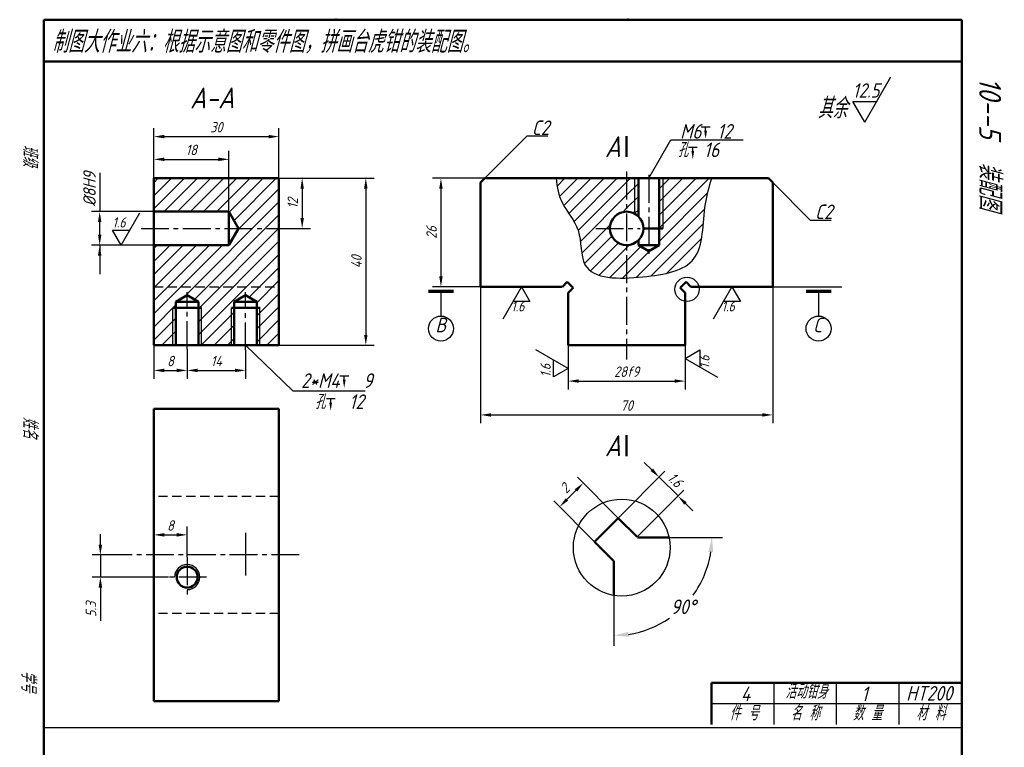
# Model space of a CAD drawing. Header units: millimetres. Extents: x 403 to 639, y 54 to 402.
# Tile 2 of 2: x 403 to 639, y 228 to 402. Entities that reach past the tile are written whole.
import ezdxf

# ---------------------------------------------------------------- set-up
doc = ezdxf.new("R2010")
doc.units = ezdxf.units.MM
doc.header["$LTSCALE"] = 0.7
doc.linetypes.add('CENTER2', pattern=[28.575, 19.05, -3.175, 3.175, -3.175])
doc.linetypes.add('DASHED2', pattern=[9.525, 6.35, -3.175])
for name, color, linetype in [('剖面线层', 7, 'Continuous'), ('尺寸层', 221, 'Continuous'), ('符号层', 7, 'Continuous'), ('细实线层', 7, 'Continuous')]:
    doc.layers.add(name, color=color, linetype=linetype)
for name, color, linetype, lineweight in [('文字层', 227, 'Continuous', 20), ('点画线层', 3, 'CENTER2', 25), ('粗实线层', 7, 'Continuous', 50), ('虚线层', 2, 'DASHED2', 25)]:
    doc.layers.add(name, color=color, linetype=linetype, lineweight=lineweight)
doc.styles.add('工程字体（斜）', font='gbeitc.shx', dxfattribs={"bigfont": 'gbcbig.shx'})
doc.styles.add('工程斜体', font='gbeitc.shx', dxfattribs={"bigfont": 'gbcbig.shx'})
doc.styles.add('样式 1', font='gbeitc.shx', dxfattribs={"bigfont": 'gbcbig.shx'})
doc.dimstyles.new('gb35', dxfattribs={"dimtxt": 2.5, "dimasz": 2.5, "dimexe": 2, "dimexo": 0, "dimgap": 1, "dimtad": 1, "dimdsep": 46, "dimtxsty": '工程字体（斜）', "dimcen": 0, "dimadec": 0, "dimazin": 0, "dimtfac": 1, "dimtmove": 0, "dimatfit": 3, "dimfxl": 0, "dimarcsym": 0})
doc.dimstyles.new('角度', dxfattribs={"dimtxt": 3.5, "dimasz": 3.5, "dimexe": 2.5, "dimexo": 0, "dimgap": 1, "dimtad": 1, "dimtih": 1, "dimtoh": 1, "dimtxsty": '样式 1', "dimcen": 0, "dimadec": 0, "dimazin": 0, "dimtfac": 1, "dimtmove": 0, "dimatfit": 3, "dimfxl": 0, "dimarcsym": 0})

# ---------------------------------------------------------------- blocks, each defined once
blk = doc.blocks.new('粗糙度符号1')
at = {"layer": '细实线层', "ltscale": 0.5}
for p, q in [((0, 0), (6.38, 11.05)), ((0, 0), (-2.92, 5.05)), ((-2.92, 5.05), (2.92, 5.05))]:
    blk.add_line(p, q, dxfattribs=at)
at = {"layer": '细实线层', "ltscale": 0.5, "style": '工程字体（斜）'}
blk.add_attdef('CCD', (-3, 6), '', height=3.5, dxfattribs=at)
blk = doc.blocks.new('*D77')
at = {"layer": 'Defpoints', "color": 0, "ltscale": 0.5}
for p in [(453.28, 368.59), (435.28, 364.06), (453.28, 356.06)]:
    blk.add_point(p, dxfattribs=at)
at = {"layer": '尺寸层', "color": 0, "lineweight": -2, "ltscale": 0.5}
for p, q in [((435.28, 364.06), (435.28, 370.59)), ((453.28, 356.06), (453.28, 370.59)), ((437.78, 368.59), (450.78, 368.59))]:
    blk.add_line(p, q, dxfattribs=at)
at = {"layer": '尺寸层', "color": 0, "ltscale": 0.5}
for points in [[(437.78, 369.01), (437.78, 368.18), (435.28, 368.59)], [(450.78, 369.01), (450.78, 368.18), (453.28, 368.59)]]:
    blk.add_solid(points, dxfattribs=at)
at = {"layer": '尺寸层', "color": 0, "ltscale": 0.5, "insert": (444.28, 370.84), "char_height": 2.5, "attachment_point": 5, "style": '工程字体（斜）'}
blk.add_mtext('18', dxfattribs=at)
blk = doc.blocks.new('*D78')
at = {"layer": 'Defpoints', "color": 0, "ltscale": 0.5}
for p in [(465.28, 374.03), (435.28, 364.06), (465.28, 364.06)]:
    blk.add_point(p, dxfattribs=at)
at = {"layer": '尺寸层', "color": 0, "lineweight": -2, "ltscale": 0.5}
for p, q in [((435.28, 364.06), (435.28, 376.03)), ((465.28, 364.06), (465.28, 376.03)), ((437.78, 374.03), (462.78, 374.03))]:
    blk.add_line(p, q, dxfattribs=at)
at = {"layer": '尺寸层', "color": 0, "ltscale": 0.5}
for points in [[(437.78, 374.45), (437.78, 373.62), (435.28, 374.03)], [(462.78, 374.45), (462.78, 373.62), (465.28, 374.03)]]:
    blk.add_solid(points, dxfattribs=at)
at = {"layer": '尺寸层', "color": 0, "ltscale": 0.5, "insert": (450.28, 376.28), "char_height": 2.5, "attachment_point": 5, "style": '工程字体（斜）'}
blk.add_mtext('30', dxfattribs=at)
blk = doc.blocks.new('*D79')
at = {"layer": 'Defpoints', "color": 0, "ltscale": 0.5}
for p in [(465.28, 364.06), (467.67, 352.06), (470.83, 352.06)]:
    blk.add_point(p, dxfattribs=at)
at = {"layer": '尺寸层', "color": 0, "lineweight": -2, "ltscale": 0.5}
for p, q in [((465.28, 364.06), (472.83, 364.06)), ((470.83, 361.56), (470.83, 354.56)), ((467.67, 352.06), (472.83, 352.06))]:
    blk.add_line(p, q, dxfattribs=at)
at = {"layer": '尺寸层', "color": 0, "ltscale": 0.5}
for points in [[(470.42, 361.56), (471.25, 361.56), (470.83, 364.06)], [(470.42, 354.56), (471.25, 354.56), (470.83, 352.06)]]:
    blk.add_solid(points, dxfattribs=at)
at = {"layer": '尺寸层', "color": 0, "ltscale": 0.5, "insert": (468.58, 358.06), "char_height": 2.5, "attachment_point": 5, "rotation": 90, "style": '工程字体（斜）'}
blk.add_mtext('12', dxfattribs=at)
blk = doc.blocks.new('*D80')
at = {"layer": 'Defpoints', "color": 0, "ltscale": 0.5}
for p in [(465.28, 364.06), (465.28, 324.06), (486.09, 324.06)]:
    blk.add_point(p, dxfattribs=at)
at = {"layer": '尺寸层', "color": 0, "lineweight": -2, "ltscale": 0.5}
for p, q in [((465.28, 364.06), (488.09, 364.06)), ((486.09, 361.56), (486.09, 326.56)), ((465.28, 324.06), (488.09, 324.06))]:
    blk.add_line(p, q, dxfattribs=at)
at = {"layer": '尺寸层', "color": 0, "ltscale": 0.5}
for points in [[(485.67, 361.56), (486.5, 361.56), (486.09, 364.06)], [(485.67, 326.56), (486.5, 326.56), (486.09, 324.06)]]:
    blk.add_solid(points, dxfattribs=at)
at = {"layer": '尺寸层', "color": 0, "ltscale": 0.5, "insert": (483.84, 344.06), "char_height": 2.5, "attachment_point": 5, "rotation": 90, "style": '工程字体（斜）'}
blk.add_mtext('40', dxfattribs=at)
blk = doc.blocks.new('*D81')
at = {"layer": 'Defpoints', "color": 0, "ltscale": 0.5}
for p in [(429.94, 273.85), (422.48, 268.55), (438.79, 268.55)]:
    blk.add_point(p, dxfattribs=at)
at = {"layer": '尺寸层', "color": 0, "lineweight": -2, "ltscale": 0.5}
for p, q in [((422.48, 276.35), (422.48, 278.85)), ((429.94, 273.85), (420.48, 273.85)), ((422.48, 273.85), (422.48, 268.55)), ((438.79, 268.55), (420.48, 268.55)), ((422.48, 266.05), (422.48, 258.11))]:
    blk.add_line(p, q, dxfattribs=at)
at = {"layer": '尺寸层', "color": 0, "ltscale": 0.5}
for points in [[(422.07, 276.35), (422.9, 276.35), (422.48, 273.85)], [(422.07, 266.05), (422.9, 266.05), (422.48, 268.55)]]:
    blk.add_solid(points, dxfattribs=at)
at = {"layer": '尺寸层', "color": 0, "ltscale": 0.5, "insert": (420.23, 260.83), "char_height": 2.5, "attachment_point": 5, "rotation": 90, "style": '工程字体（斜）'}
blk.add_mtext('5.3', dxfattribs=at)
blk = doc.blocks.new('*D82')
at = {"layer": 'Defpoints', "color": 0, "ltscale": 0.5}
for p in [(514.6, 364.06), (504.09, 338.06), (514.6, 338.06)]:
    blk.add_point(p, dxfattribs=at)
at = {"layer": '尺寸层', "color": 0, "lineweight": -2, "ltscale": 0.5}
for p, q in [((514.6, 364.06), (502.09, 364.06)), ((504.09, 361.56), (504.09, 340.56)), ((514.6, 338.06), (502.09, 338.06))]:
    blk.add_line(p, q, dxfattribs=at)
at = {"layer": '尺寸层', "color": 0, "ltscale": 0.5}
for points in [[(503.68, 361.56), (504.51, 361.56), (504.09, 364.06)], [(503.68, 340.56), (504.51, 340.56), (504.09, 338.06)]]:
    blk.add_solid(points, dxfattribs=at)
at = {"layer": '尺寸层', "color": 0, "ltscale": 0.5, "insert": (501.84, 351.06), "char_height": 2.5, "attachment_point": 5, "rotation": 90, "style": '工程字体（斜）'}
blk.add_mtext('26', dxfattribs=at)
blk = doc.blocks.new('*D83')
at = {"layer": 'Defpoints', "color": 0, "ltscale": 0.5}
for p in [(513.6, 338.06), (583.6, 338.06), (583.6, 307.38)]:
    blk.add_point(p, dxfattribs=at)
at = {"layer": '尺寸层', "color": 0, "lineweight": -2, "ltscale": 0.5}
for p, q in [((513.6, 338.06), (513.6, 305.38)), ((583.6, 338.06), (583.6, 305.38)), ((516.1, 307.38), (581.1, 307.38))]:
    blk.add_line(p, q, dxfattribs=at)
at = {"layer": '尺寸层', "color": 0, "ltscale": 0.5}
for points in [[(516.1, 307.79), (516.1, 306.96), (513.6, 307.38)], [(581.1, 307.79), (581.1, 306.96), (583.6, 307.38)]]:
    blk.add_solid(points, dxfattribs=at)
at = {"layer": '尺寸层', "color": 0, "ltscale": 0.5, "insert": (548.6, 309.63), "char_height": 2.5, "attachment_point": 5, "style": '工程字体（斜）'}
blk.add_mtext('70', dxfattribs=at)
blk = doc.blocks.new('*D84')
at = {"layer": 'Defpoints', "color": 0, "ltscale": 0.5}
for p in [(534.6, 324.06), (562.6, 324.06), (562.6, 315.49)]:
    blk.add_point(p, dxfattribs=at)
at = {"layer": '尺寸层', "color": 0, "lineweight": -2, "ltscale": 0.5}
for p, q in [((534.6, 324.06), (534.6, 313.49)), ((562.6, 324.06), (562.6, 313.49)), ((537.1, 315.49), (560.1, 315.49))]:
    blk.add_line(p, q, dxfattribs=at)
at = {"layer": '尺寸层', "color": 0, "ltscale": 0.5}
for points in [[(537.1, 315.91), (537.1, 315.08), (534.6, 315.49)], [(560.1, 315.91), (560.1, 315.08), (562.6, 315.49)]]:
    blk.add_solid(points, dxfattribs=at)
at = {"layer": '尺寸层', "color": 0, "ltscale": 0.5, "insert": (548.6, 317.74), "char_height": 2.5, "attachment_point": 5, "style": '工程字体（斜）'}
blk.add_mtext('28f9', dxfattribs=at)
blk = doc.blocks.new('*D85')
at = {"layer": 'Defpoints', "color": 0, "ltscale": 0.5}
for p in [(551.2, 278.05), (558.76, 278.05), (545.55, 272.39), (545.55, 264.17), (557.29, 257.71)]:
    blk.add_point(p, dxfattribs=at)
at = {"layer": '尺寸层', "color": 0, "lineweight": -2, "ltscale": 0.5}
for p, q in [((558.76, 278.05), (571.53, 278.05)), ((545.55, 264.17), (545.55, 252.07))]:
    blk.add_line(p, q, dxfattribs=at)
for start, end in [(323.844, 351.4514), (278.5486, 304.4897)]:
    blk.add_arc((545.55, 278.05), 23.48, start, end, dxfattribs=at)
at = {"layer": '尺寸层', "color": 0, "ltscale": 0.5}
for points in [[(568.18, 274.6), (569.35, 274.51), (569.03, 278.05)], [(549.08, 254.25), (548.99, 255.41), (545.55, 254.57)]]:
    blk.add_solid(points, dxfattribs=at)
at = {"layer": '尺寸层', "color": 0, "ltscale": 0.5, "insert": (562.15, 261.44), "char_height": 3.5, "attachment_point": 5, "style": '样式 1'}
blk.add_mtext('90°', dxfattribs=at)
blk = doc.blocks.new('*D86')
at = {"layer": 'Defpoints', "color": 0, "ltscale": 0.5}
for p in [(560.9, 287.97), (546.57, 282.69), (551.09, 278.16)]:
    blk.add_point(p, dxfattribs=at)
at = {"layer": '尺寸层', "color": 0, "lineweight": -2, "ltscale": 0.5}
for p, q in [((554.6, 294.26), (552.83, 296.03)), ((546.57, 282.69), (557.78, 293.91)), ((556.37, 292.49), (560.9, 287.97)), ((551.09, 278.16), (562.31, 289.38)), ((562.66, 286.2), (564.43, 284.43))]:
    blk.add_line(p, q, dxfattribs=at)
at = {"layer": '尺寸层', "color": 0, "ltscale": 0.5}
for points in [[(554.9, 294.55), (554.31, 293.96), (556.37, 292.49)], [(562.96, 286.49), (562.37, 285.9), (560.9, 287.97)]]:
    blk.add_solid(points, dxfattribs=at)
at = {"layer": '尺寸层', "color": 0, "ltscale": 0.5, "insert": (560.22, 291.82), "char_height": 2.5, "attachment_point": 5, "rotation": 315, "style": '工程字体（斜）'}
blk.add_mtext('1.6', dxfattribs=at)
blk = doc.blocks.new('*D87')
at = {"layer": 'Defpoints', "color": 0, "ltscale": 0.5}
for p in [(538.19, 291.06), (546.57, 282.69), (540.91, 277.03)]:
    blk.add_point(p, dxfattribs=at)
at = {"layer": '尺寸层', "color": 0, "lineweight": -2, "ltscale": 0.5}
for p, q in [((546.57, 282.69), (536.78, 292.47)), ((534.3, 287.17), (536.43, 289.29)), ((540.91, 277.03), (531.12, 286.82))]:
    blk.add_line(p, q, dxfattribs=at)
at = {"layer": '尺寸层', "color": 0, "ltscale": 0.5}
for points in [[(536.13, 289.58), (536.72, 289), (538.19, 291.06)], [(534.01, 287.46), (534.6, 286.87), (532.54, 285.4)]]:
    blk.add_solid(points, dxfattribs=at)
at = {"layer": '尺寸层', "color": 0, "ltscale": 0.5, "insert": (533.77, 289.82), "char_height": 2.5, "attachment_point": 5, "rotation": 45, "style": '工程字体（斜）'}
blk.add_mtext('2', dxfattribs=at)
blk = doc.blocks.new('基准代号')
at = {"layer": '符号层', "lineweight": 70}
blk.add_line((-3, 0), (3, 0), dxfattribs=at)
at = {"layer": '符号层', "lineweight": 25}
for p, q in [((-3, 0), (0, 0)), ((0, 0), (0, -6))]:
    blk.add_line(p, q, dxfattribs=at)
blk.add_circle((0, -9), 3, dxfattribs=at)
at = {"layer": '符号层', "lineweight": 25, "style": '工程字体（斜）'}
blk.add_attdef('A', (-1.32, -9.88), '', height=3.5, dxfattribs=at)
blk = doc.blocks.new('粗糙度符号2')
at = {"layer": '细实线层', "ltscale": 0.5}
for p, q in [((0, 0), (-6.38, -11.05)), ((0, 0), (2.92, -5.05)), ((2.92, -5.05), (-2.92, -5.05))]:
    blk.add_line(p, q, dxfattribs=at)
at = {"layer": '细实线层', "ltscale": 0.5, "style": '工程字体（斜）'}
blk.add_attdef('CCD', (-3.52, -8.38), '', height=3.5, dxfattribs=at)
blk = doc.blocks.new('*D88')
at = {"layer": 'Defpoints', "color": 0, "ltscale": 0.5}
for p in [(435.28, 324.06), (443.28, 323.15), (443.28, 318.04)]:
    blk.add_point(p, dxfattribs=at)
at = {"layer": '尺寸层', "color": 0, "lineweight": -2, "ltscale": 0.5}
for p, q in [((435.28, 324.06), (435.28, 316.04)), ((443.28, 323.15), (443.28, 316.04)), ((437.78, 318.04), (440.78, 318.04))]:
    blk.add_line(p, q, dxfattribs=at)
at = {"layer": '尺寸层', "color": 0, "ltscale": 0.5}
for points in [[(437.78, 318.46), (437.78, 317.63), (435.28, 318.04)], [(440.78, 318.46), (440.78, 317.63), (443.28, 318.04)]]:
    blk.add_solid(points, dxfattribs=at)
at = {"layer": '尺寸层', "color": 0, "ltscale": 0.5, "insert": (439.28, 320.29), "char_height": 2.5, "attachment_point": 5, "style": '工程字体（斜）'}
blk.add_mtext('8', dxfattribs=at)
blk = doc.blocks.new('*D89')
at = {"layer": 'Defpoints', "color": 0, "ltscale": 0.5}
for p in [(443.28, 323.15), (457.28, 322.86), (457.28, 318.04)]:
    blk.add_point(p, dxfattribs=at)
at = {"layer": '尺寸层', "color": 0, "lineweight": -2, "ltscale": 0.5}
for p, q in [((443.28, 323.15), (443.28, 316.04)), ((457.28, 322.86), (457.28, 316.04)), ((445.78, 318.04), (454.78, 318.04))]:
    blk.add_line(p, q, dxfattribs=at)
at = {"layer": '尺寸层', "color": 0, "ltscale": 0.5}
for points in [[(445.78, 318.46), (445.78, 317.63), (443.28, 318.04)], [(454.78, 318.46), (454.78, 317.63), (457.28, 318.04)]]:
    blk.add_solid(points, dxfattribs=at)
at = {"layer": '尺寸层', "color": 0, "ltscale": 0.5, "insert": (450.28, 320.29), "char_height": 2.5, "attachment_point": 5, "style": '工程字体（斜）'}
blk.add_mtext('14', dxfattribs=at)
blk = doc.blocks.new('*D90')
at = {"layer": 'Defpoints', "color": 0, "ltscale": 0.5}
for p in [(443.28, 278.66), (435.28, 273.85), (443.28, 273.3)]:
    blk.add_point(p, dxfattribs=at)
at = {"layer": '尺寸层', "color": 0, "lineweight": -2, "ltscale": 0.5}
for p, q in [((435.28, 273.85), (435.28, 280.66)), ((437.78, 278.66), (440.78, 278.66)), ((443.28, 273.3), (443.28, 280.66))]:
    blk.add_line(p, q, dxfattribs=at)
at = {"layer": '尺寸层', "color": 0, "ltscale": 0.5}
for points in [[(437.78, 279.08), (437.78, 278.25), (435.28, 278.66)], [(440.78, 279.08), (440.78, 278.25), (443.28, 278.66)]]:
    blk.add_solid(points, dxfattribs=at)
at = {"layer": '尺寸层', "color": 0, "ltscale": 0.5, "insert": (439.28, 280.91), "char_height": 2.5, "attachment_point": 5, "style": '工程字体（斜）'}
blk.add_mtext('8', dxfattribs=at)

msp = doc.modelspace()

# ---------------------------------------------------------------- hatches: boundary and pattern name
at = {"layer": '剖面线层', "ltscale": 0.5}
h = msp.add_hatch(dxfattribs=at)
h.set_pattern_fill('ANSI31', scale=0.7, style=0)
h.paths.add_polyline_path([(465.276, 364.0599), (435.276, 364.0599), (435.276, 356.0599), (453.276, 356.0599), (455.5855, 352.0599), (465.276, 352.0599)])
h.paths.add_polyline_path([(465.276, 352.0599), (455.5855, 352.0599), (453.276, 348.0599), (435.276, 348.0599), (435.276, 338.0599), (465.276, 338.0599)])
h.paths.add_polyline_path([(454.276, 333.0599), (454.576, 333.0599), (454.576, 334.501), (457.276, 336.0599), (459.976, 334.501), (459.976, 333.0599), (460.276, 333.0599), (460.276, 324.0599), (465.276, 324.0599), (465.276, 338.0599), (435.276, 338.0599), (435.276, 324.0599), (440.276, 324.0599), (440.276, 333.0599), (440.576, 333.0599), (440.576, 334.501), (443.276, 336.0599), (445.976, 334.501), (445.976, 333.0599), (446.276, 333.0599), (446.276, 324.0599), (454.276, 324.0599)])
h.paths.add_polyline_path([(440.576, 333.0599), (440.276, 333.0599), (440.276, 324.0599), (440.576, 324.0599)], flags=17)
h.paths.add_polyline_path([(446.276, 333.0599), (445.976, 333.0599), (445.976, 324.0599), (446.276, 324.0599)], flags=17)
h.paths.add_polyline_path([(454.576, 333.0599), (454.276, 333.0599), (454.276, 324.0599), (454.576, 324.0599)], flags=17)
h.paths.add_polyline_path([(460.276, 333.0599), (459.976, 333.0599), (459.976, 324.0599), (460.276, 324.0599)], flags=17)
h = msp.add_hatch(dxfattribs=at)
h.set_pattern_fill('ANSI31', scale=0.7, style=0)
edge = h.paths.add_edge_path()
edge.add_spline(control_points=[(531.7208, 364.0599), (531.8733, 361.9367), (532.7637, 357.5037), (538.2049, 351.9072), (536.9601, 341.0297), (544.1811, 340.0397), (548.5959, 340.1815)], knot_values=[6.02832034, 6.02832034, 6.02832034, 6.02832034, 12.33171548, 19.82233247, 28.22271719, 39.20043001, 39.20043001, 39.20043001, 39.20043001], degree=3, periodic=0)
edge.add_line((548.5959, 340.1815), (548.5959, 348.0599))
edge.add_arc((548.5959, 352.0599), 4, 180, 270, ccw=False)
edge.add_arc((548.5959, 352.0599), 4, 90, 180, ccw=False)
edge.add_line((548.5959, 356.0599), (548.5959, 364.0599))
edge.add_line((548.5959, 364.0599), (531.7208, 364.0599))
edge = h.paths.add_edge_path()
edge.add_spline(control_points=[(548.5959, 340.1815), (549.8767, 340.2227), (556.5289, 340.7326), (567.3438, 342.7316), (566.6396, 355.6742), (568.3609, 362.1179), (569.0342, 364.0599)], knot_values=[39.20043001, 39.20043001, 39.20043001, 39.20043001, 42.38545392, 55.3970363, 68.80642242, 74.94750228, 74.94750228, 74.94750228, 74.94750228], degree=3, periodic=0)
edge.add_line((569.0342, 364.0599), (556.8959, 364.0599))
edge.add_line((556.8959, 364.0599), (556.8959, 352.0599))
edge.add_line((556.8959, 352.0599), (556.3959, 352.0599))
edge.add_line((556.3959, 352.0599), (556.3959, 348.0599))
edge.add_line((556.3959, 348.0599), (553.8959, 346.6165))
edge.add_line((553.8959, 346.6165), (551.3959, 348.0599))
edge.add_line((551.3959, 348.0599), (551.3959, 349.2033))
edge.add_arc((548.5959, 352.0599), 4, 270, 314.427004, ccw=False)
edge.add_line((548.5959, 348.0599), (548.5959, 340.1815))
h.paths.add_polyline_path([(556.8959, 364.0599), (556.3959, 364.0599), (556.3959, 352.0599), (556.8959, 352.0599)], flags=17)
h = msp.add_hatch(dxfattribs=at)
h.set_pattern_fill('ANSI31', scale=0.7, style=0)
h.paths.add_polyline_path([(550.4959, 364.0599), (548.5959, 364.0599), (548.5959, 356.0599, -0.12437647), (550.4959, 355.5798)])
h.paths.add_polyline_path([(551.3959, 364.0599), (550.4959, 364.0599), (550.4959, 355.5798, -0.07022346), (551.3959, 354.9164)])

# ---------------------------------------------------------------- linework, layer by layer
at = {"layer": '尺寸层', "color": 7, "ltscale": 0.5}
for p, q in [((568.6082, 376.333), (566.4817, 376.333)), ((514.5959, 364.0599), (524.7292, 374.1932)), ((524.7292, 374.1932), (529.7292, 374.1932)), ((553.8959, 364.0599), (559.1872, 373.2247)), ((559.1872, 373.2247), (576.4777, 373.2247)), ((565.5306, 371.4623), (563.4041, 371.4623)), ((583.5959, 363.0599), (592.6021, 354.0536)), ((592.6021, 354.0536), (597.6021, 354.0536)), ((583.5959, 338.0599), (600.1389, 338.0599)), ((457.276, 324.0599), (468.6151, 313.1458)), ((482.0113, 316.6965), (479.8847, 316.6965)), ((468.6151, 313.1458), (485.9658, 313.1458)), ((478.7705, 311.2237), (476.6439, 311.2237))]:
    msp.add_line(p, q, dxfattribs=at)
at = {"layer": '尺寸层', "color": 7}
for p, q in [((435.276, 356.0599), (420.3168, 356.0599)), ((422.3168, 350.5599), (422.3168, 353.5599)), ((435.276, 348.0599), (420.3168, 348.0599)), ((422.3168, 348.0349), (422.3168, 341.1049))]:
    msp.add_line(p, q, dxfattribs=at)
at = {"layer": '尺寸层', "color": 7, "ltscale": 0.5}
for points in [[(567.5141, 374.4631), (567.5141, 376.333)], [(564.4365, 369.5925), (564.4365, 371.4623)], [(480.9172, 314.8266), (480.9172, 316.6965)], [(477.6763, 309.3539), (477.6763, 311.2237)]]:
    msp.add_lwpolyline(points, dxfattribs=at)
for points in [[(567.8474, 375.4631), (567.5141, 373.4631), (567.1807, 375.4631)], [(564.7698, 370.5925), (564.4365, 368.5925), (564.1032, 370.5925)], [(481.2505, 315.8266), (480.9172, 313.8266), (480.5838, 315.8266)], [(478.0097, 310.3539), (477.6763, 308.3539), (477.343, 310.3539)]]:
    msp.add_solid(points, dxfattribs=at)
at = {"layer": '尺寸层', "color": 7}
for points in [[(421.9001, 353.5599), (422.7334, 353.5599), (422.3168, 356.0599)], [(421.9001, 350.5599), (422.7334, 350.5599), (422.3168, 348.0599)], [(421.9001, 345.5599), (422.7334, 345.5599), (422.3168, 348.0599)]]:
    msp.add_solid(points, dxfattribs=at)
at = {"layer": '点画线层', "color": 7, "ltscale": 0.5}
for p, q in [((548.5959, 365.6424), (548.5959, 320.6839)), ((553.8959, 364.8542), (553.8959, 345.2716)), ((432.2531, 352.0599), (467.6652, 352.0599)), ((541.207, 352.0599), (551.8236, 352.0599)), ((443.276, 323.1491), (443.276, 336.8011)), ((457.276, 322.8582), (457.276, 336.7799)), ((470.1257, 273.8451), (429.9367, 273.8451)), ((443.276, 273.2989), (443.276, 264.3541)), ((447.9489, 268.5451), (438.789, 268.5451))]:
    msp.add_line(p, q, dxfattribs=at)
at = {"layer": '粗实线层', "color": 7, "ltscale": 0.5}
for p, q in [((408.9094, 402.0297), (408.9094, 72.0297)), ((618.9094, 402.0297), (408.9094, 402.0297)), ((628.9094, 402.0297), (618.9094, 402.0297)), ((628.9094, 72.0297), (628.9094, 402.0297)), ((628.9094, 392.0297), (408.9094, 392.0297)), ((548.5959, 369.1543), (548.5959, 374.1543)), ((435.276, 364.0599), (465.276, 364.0599)), ((435.276, 324.0599), (435.276, 364.0599)), ((465.276, 364.0599), (465.276, 324.0599)), ((513.5959, 363.0599), (514.5959, 364.0599)), ((514.5959, 364.0599), (582.5959, 364.0599)), ((551.3959, 364.0599), (551.3959, 354.9164)), ((556.3959, 364.0599), (556.3959, 348.0599)), ((582.5959, 364.0599), (583.5959, 363.0599)), ((513.5959, 338.0599), (513.5959, 363.0599)), ((583.5959, 363.0599), (583.5959, 338.0599)), ((453.276, 356.0599), (435.276, 356.0599)), ((453.276, 348.0599), (453.276, 356.0599)), ((453.276, 356.0599), (455.5855, 352.0599)), ((455.5855, 352.0599), (453.276, 348.0599)), ((552.5959, 352.0599), (557.2959, 352.0599)), ((551.3959, 349.2033), (551.3959, 348.0599)), ((453.276, 348.0599), (435.276, 348.0599)), ((551.3959, 348.0599), (553.8959, 348.0599)), ((551.3959, 348.0599), (553.8959, 346.6165)), ((556.3959, 348.0599), (553.8959, 348.0599)), ((556.3959, 348.0599), (553.8959, 346.6165)), ((513.5959, 338.0599), (533.1816, 338.0599)), ((533.2099, 338.0882), (534.3413, 339.2195)), ((534.3413, 339.2195), (535.7555, 337.8053)), ((535.7555, 337.8053), (534.5959, 336.6456)), ((562.8504, 339.2195), (561.4362, 337.8053)), ((561.4362, 337.8053), (562.5959, 336.6456)), ((563.9818, 338.0882), (562.8504, 339.2195)), ((583.5959, 338.0599), (564.0101, 338.0599)), ((443.276, 336.0599), (440.576, 334.501)), ((443.276, 336.0599), (445.976, 334.501)), ((457.276, 336.0599), (454.576, 334.501)), ((457.276, 336.0599), (459.976, 334.501)), ((534.5959, 324.0599), (534.5959, 336.6456)), ((562.5959, 324.0599), (562.5959, 336.6456)), ((439.876, 333.0599), (443.276, 333.0599)), ((440.576, 324.0599), (440.576, 334.501)), ((440.576, 334.501), (443.276, 334.501)), ((445.976, 334.501), (443.276, 334.501)), ((446.676, 333.0599), (443.276, 333.0599)), ((445.976, 324.0599), (445.976, 334.501)), ((453.876, 333.0599), (457.276, 333.0599)), ((454.576, 324.0599), (454.576, 334.501)), ((454.576, 334.501), (457.276, 334.501)), ((459.976, 334.501), (457.276, 334.501)), ((460.6624, 333.0599), (457.276, 333.0599)), ((459.976, 324.0599), (459.976, 334.501)), ((465.276, 324.0599), (435.276, 324.0599)), ((548.5959, 324.0599), (534.5959, 324.0599)), ((548.5959, 324.0599), (562.5959, 324.0599)), ((435.276, 238.8451), (435.276, 308.8451)), ((435.276, 308.8451), (465.276, 308.8451)), ((465.276, 308.8451), (465.276, 238.8451)), ((548.5959, 297.5293), (548.5959, 302.5293)), ((546.5651, 282.6863), (540.9083, 277.0295)), ((551.0906, 278.1609), (546.5651, 282.6863)), ((540.9083, 277.0295), (545.547, 272.3908)), ((558.7618, 278.0476), (551.2038, 278.0476)), ((545.547, 264.1706), (545.547, 272.3908)), ((568.9094, 243.2421), (628.9094, 243.2421)), ((568.9094, 233.2421), (568.9094, 243.2421)), ((568.9094, 233.2421), (568.9094, 243.2421)), ((465.276, 238.8451), (435.276, 238.8451))]:
    msp.add_line(p, q, dxfattribs=at)
for centre, radius in [((548.5959, 352.0599), 4), ((443.276, 268.5451), 2.5)]:
    msp.add_circle(centre, radius, dxfattribs=at)
at = {"layer": '粗实线层', "color": 7}
for p in [(478.9094, 402.0297), (548.9094, 402.0297)]:
    msp.add_point(p, dxfattribs=at)
at = {"layer": '细实线层'}
msp.add_line((422.3168, 365.388), (422.3168, 356.0599), dxfattribs=at)
at = {"layer": '细实线层', "color": 7, "ltscale": 0.5}
for p, q in [((550.4959, 364.0599), (550.4959, 355.5798)), ((557.2959, 364.0599), (557.2959, 352.0599)), ((439.876, 324.0599), (439.876, 333.0599)), ((446.676, 324.0599), (446.676, 333.0599)), ((453.876, 324.0599), (453.876, 333.0599)), ((460.6624, 324.1634), (460.6624, 333.1634)), ((457.276, 279.1471), (457.276, 268.9657)), ((583.9094, 233.2421), (583.9094, 243.2421)), ((598.9094, 233.2421), (598.9094, 243.2421)), ((613.9094, 233.2421), (613.9094, 243.2421)), ((568.9094, 238.2421), (628.9094, 238.2421)), ((628.9094, 232.4333), (408.9094, 232.4333))]:
    msp.add_line(p, q, dxfattribs=at)
for centre, radius in [((563.0643, 337.4522), 2.8997), ((547.4207, 275.6169), 11.5986)]:
    msp.add_circle(centre, radius, dxfattribs=at)
msp.add_arc((443.276, 268.5451), 3, 270, 180, dxfattribs=at)
msp.add_open_spline([(531.7208, 364.0599), (531.8733, 361.9367), (532.7637, 357.5037), (538.2049, 351.9072), (536.8125, 339.7402), (552.5188, 339.9914), (567.3438, 342.7316), (566.6396, 355.6742), (568.3609, 362.1179), (569.0342, 364.0599)], degree=3, knots=[6.02832034, 6.02832034, 6.02832034, 6.02832034, 12.33171548, 19.82233247, 28.22271719, 42.38545392, 55.3970363, 68.80642242, 74.94750228, 74.94750228, 74.94750228, 74.94750228], dxfattribs=at)
at = {"layer": '细实线层', "color": 7}
for p in [(478.9094, 402.0297), (548.9094, 402.0297)]:
    msp.add_point(p, dxfattribs=at)
at = {"layer": '虚线层', "color": 7, "ltscale": 0.5}
for p, q in [((435.276, 338.0599), (465.276, 338.0599)), ((465.276, 287.8451), (435.276, 287.8451)), ((465.276, 259.8451), (435.276, 259.8451))]:
    msp.add_line(p, q, dxfattribs=at)

# ---------------------------------------------------------------- block references
at = {"layer": '尺寸层', "color": 7, "ltscale": 0.5}
for name, p, xscale, yscale, zscale, values in [('粗糙度符号1', (605.6644, 377.4862), 0.9800000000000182, 0.9800000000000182, 0.9799999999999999, {'CCD': '12.5'}), ('粗糙度符号1', (427.4563, 348.0599), 0.7000000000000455, 0.6999999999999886, 0.7, {'CCD': '1.6'}), ('粗糙度符号2', (523.3887, 338.0599), 0.7000000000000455, 0.6999999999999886, 0.7, {'CCD': '1.6'}), ('粗糙度符号2', (573.803, 338.0599), 0.7000000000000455, 0.6999999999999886, 0.7, {'CCD': '1.6'})]:
    msp.add_blockref(name, p, dxfattribs=dict(at, xscale=xscale, yscale=yscale, zscale=zscale)).add_auto_attribs(values)
for p, values in [((504.0927, 337.0599), {'A': 'B'}), ((594.5908, 337.0599), {'A': 'C'})]:
    msp.add_blockref('基准代号', p, dxfattribs=at).add_auto_attribs(values)
at = {"layer": '尺寸层', "color": 7, "ltscale": 0.5, "xscale": 0.6999999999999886, "yscale": 0.6999999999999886, "zscale": 0.7, "rotation": 90}
for name, p in [('粗糙度符号1', (534.5959, 318.527)), ('粗糙度符号2', (562.5959, 320.923))]:
    msp.add_blockref(name, p, dxfattribs=at).add_auto_attribs({'CCD': '1.6'})

# ---------------------------------------------------------------- texts
at = {"layer": '尺寸层', "color": 7, "ltscale": 0.5, "attachment_point": 1, "style": '工程斜体'}
for s, insert, char_height, width in [('A-A', (443.976, 385.8034), 5, 30.262287), ('其余', (594.3598, 383.3097), 4.9, 13.256178), ('C2', (525.8741, 377.9071), 3.5, 3.720468), ('M6  12', (561.4217, 377.0469), 3.5, 16.886628), ('A', (543.3715, 374.1278), 5, 4.422927), ('孔  16', (560.7795, 372.6125), 3.5, 16.886628), ('C2', (593.747, 357.7674), 3.5, 3.720468), ('2*M4   9', (470.5885, 317.3533), 3.5, 22.024366), ('孔   12', (473.8895, 312.3103), 3.5, 22.024366), ('A', (543.3715, 302.5028), 5, 4.422927)]:
    msp.add_mtext(s, dxfattribs=dict(at, insert=insert, char_height=char_height, width=width))
at = {"layer": '尺寸层', "color": 7, "ltscale": 0.5, "insert": (419.876, 361.4885), "char_height": 3, "attachment_point": 5, "rotation": 90, "style": '工程字体（斜）'}
msp.add_mtext('%%C8H9', dxfattribs=at)
at = {"layer": '文字层', "color": 7, "style": '工程字体（斜）'}
for s, p in [('班级', (403.9403, 371.9964)), ('姓名', (403.9164, 306.9141)), ('学号', (403.5382, 246.1441))]:
    msp.add_text(s, height=3.5, rotation=270, dxfattribs=at).set_placement(p)
at = {"layer": '文字层', "color": 7, "ltscale": 0.5, "style": '工程斜体'}
for s, p in [('活动钳身', (586.6441, 239.442)), ('4', (575.9693, 238.853)), ('1', (604.8384, 238.853)), ('HT200', (615.5862, 238.9718)), ('件 号', (573.2617, 234.2325)), ('名 称', (587.9209, 234.2325)), ('数 量', (602.8051, 234.2325)), ('材 料', (617.9971, 234.2325))]:
    msp.add_text(s, height=3.5, dxfattribs=at).set_placement(p)
at = {"layer": '细实线层', "color": 7, "ltscale": 0.5, "style": '工程字体（斜）'}
msp.add_text('制图大作业六：根据示意图和零件图，拼画台虎钳的装配图。', height=5.25, dxfattribs=at).set_placement((410.9097, 394.1123))
msp.add_text('   10--5  装配图   ', height=5.25, rotation=270, dxfattribs=at).set_placement((633.078, 396.7471))

# ---------------------------------------------------------------- dimensions: what is measured, and where the dimension line sits
at = {"layer": '尺寸层', "color": 7, "ltscale": 0.5}
for base, p1, p2, picture, middle in [((465.276, 374.0332), (435.276, 364.0599), (465.276, 364.0599), '*D78', (450.276, 376.2832)), ((453.276, 368.5939), (435.276, 364.0599), (453.276, 356.0599), '*D77', (444.276, 370.8439)), ((583.5959, 307.3771), (513.5959, 338.0599), (583.5959, 338.0599), '*D83', (548.5959, 309.6271)), ((443.276, 318.0431), (435.276, 324.0599), (443.276, 323.1491), '*D88', (439.276, 320.2931)), ((443.276, 278.6626), (435.276, 273.8451), (443.276, 273.2989), '*D90', (439.276, 280.9126))]:
    dim = msp.add_linear_dim(base=base, p1=p1, p2=p2, dimstyle='gb35', dxfattribs=at)
    dim.commit()
    dim.dimension.update_dxf_attribs({"geometry": picture, "text_midpoint": middle})
for base, p1, p2, picture, middle in [((470.8344, 352.0599), (465.276, 364.0599), (467.6652, 352.0599), '*D79', (468.5844, 358.0599)), ((486.0869, 324.0599), (465.276, 364.0599), (465.276, 324.0599), '*D80', (483.8369, 344.0599)), ((504.0927, 338.0599), (514.5959, 364.0599), (514.5959, 338.0599), '*D82', (501.8427, 351.0599)), ((422.4838, 268.5451), (429.9367, 273.8451), (438.789, 268.5451), '*D81', (420.2338, 260.8263))]:
    dim = msp.add_linear_dim(base=base, p1=p1, p2=p2, angle=90, dimstyle='gb35', dxfattribs=at)
    dim.commit()
    dim.dimension.update_dxf_attribs({"geometry": picture, "text_midpoint": middle})
dim = msp.add_linear_dim(base=(562.5959, 315.4941), p1=(534.5959, 324.0599), p2=(562.5959, 324.0599), text='28f9', dimstyle='gb35', dxfattribs=at)
dim.commit()
dim.dimension.update_dxf_attribs({"geometry": '*D84', "text_midpoint": (548.5959, 317.7441)})
dim = msp.add_linear_dim(base=(457.276, 318.0431), p1=(443.276, 323.1491), p2=(457.276, 322.8582), dimstyle='gb35', override={"dimtmove": 1}, dxfattribs=at)
dim.commit()
dim.dimension.update_dxf_attribs({"geometry": '*D89', "text_midpoint": (450.276, 320.2931)})
for p1, p2, distance, text, picture, middle in [((546.5651, 282.6863), (551.0906, 278.1609), 13.8664, '1.6', '*D86', (560.2239, 291.8196)), ((540.9083, 277.0295), (546.5651, 282.6863), 11.8392, '2', '*D87', (533.7741, 289.8205))]:
    dim = msp.add_aligned_dim(p1=p1, p2=p2, distance=distance, text=text, dimstyle='gb35', dxfattribs=at)
    dim.commit()
    dim.dimension.update_dxf_attribs({"geometry": picture, "text_midpoint": middle})
dim = msp.add_angular_dim_2l(base=(557.287, 257.7133), line1=((558.7618, 278.0476), (551.2038, 278.0476)), line2=((545.547, 264.1706), (545.547, 272.3908)), dimstyle='角度', dxfattribs=at)
dim.commit()
dim.dimension.update_dxf_attribs({"geometry": '*D85', "text_midpoint": (562.1499, 261.4447)})

doc.saveas('drawing.dxf')
